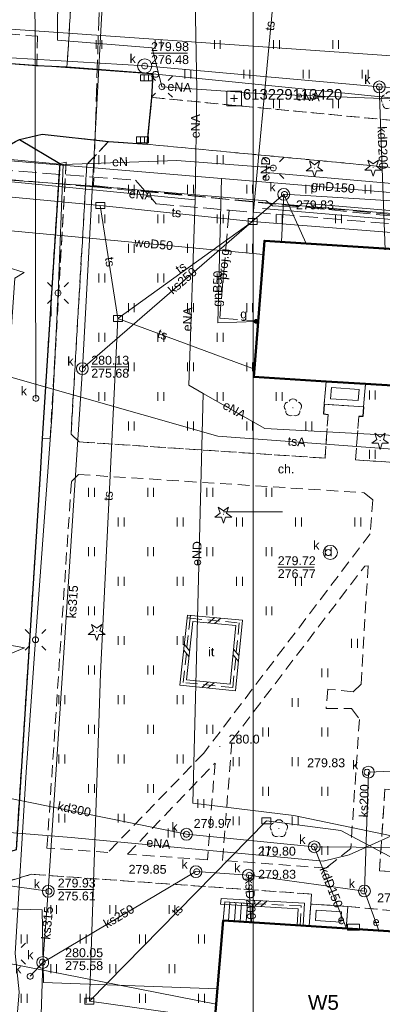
# Model space of a CAD drawing. Extents: x 0 to 6568752, y 0 to 5584302.
# Tile 19 of 74: x 6568380 to 6568411, y 5584008 to 5584092. Entities that reach past the tile are written whole.
import ezdxf
from ezdxf.enums import TextEntityAlignment as Align

# ---------------------------------------------------------------- set-up
doc = ezdxf.new("R2010")
doc.units = 0
doc.header["$PDSIZE"] = 0.75
doc.linetypes.add('PRZER2-1', pattern=[1.5, 1, -0.5])
doc.linetypes.add('PRZER3-1', pattern=[2, 1.5, -0.5])
doc.layers.get('0').update_dxf_attribs({"linetype": 'CONTINUOUS'})
doc.layers.get('Defpoints').update_dxf_attribs({"linetype": 'CONTINUOUS'})
for name, color, linetype, lineweight in [('alarm', 51, 'CONTINUOUS', 50), ('EGBS', 7, 'CONTINUOUS', 18), ('EGBT', 7, 'CONTINUOUS', 18), ('EGBU', 7, 'CONTINUOUS', 50), ('EGDE', 7, 'CONTINUOUS', 18), ('EGPG', 7, 'CONTINUOUS', 18), ('GUPPRZ_O', 7, 'CONTINUOUS', 18), ('OSSP', 7, 'CONTINUOUS', 18), ('OSSP_O', 7, 'CONTINUOUS', 18), ('OTDN', 7, 'CONTINUOUS', 18), ('OTKC', 7, 'CONTINUOUS', 18), ('OTKC_O', 7, 'CONTINUOUS', 18), ('OTKJ', 7, 'CONTINUOUS', 18), ('OTKK', 7, 'CONTINUOUS', 25), ('OTRN', 7, 'CONTINUOUS', 13), ('OTRN_O', 7, 'CONTINUOUS', 13), ('OTWM', 7, 'CONTINUOUS', 18), ('OTZI', 7, 'CONTINUOUS', 18), ('OTZI_O', 7, 'CONTINUOUS', 18), ('OTZT', 7, 'CONTINUOUS', 18), ('ramka sekcji', 7, 'CONTINUOUS', 18), ('SUEO', 7, 'CONTINUOUS', 18), ('SUPK', 7, 'CONTINUOUS', 18), ('SUPW', 7, 'CONTINUOUS', 18), ('SUPW_O', 7, 'CONTINUOUS', 18)]:
    doc.layers.add(name, color=color, linetype=linetype, lineweight=lineweight)
for name, color, linetype, lineweight, true_color in [('OTZG', 7, 'CONTINUOUS', 18, 0x008000), ('OTZL', 7, 'CONTINUOUS', 18, 0x008000), ('SUCP', 7, 'CONTINUOUS', 18, 0xd200d2), ('SUEP', 1, 'CONTINUOUS', 18, 0xff0000), ('SUEP_O', 1, 'CONTINUOUS', 18, 0xff0000), ('SUES', 1, 'CONTINUOUS', 18, 0xff0000), ('SUES_O', 1, 'CONTINUOUS', 18, 0xff0000), ('SUGP', 7, 'CONTINUOUS', 18, 0xbfbf00), ('SUGP_O', 7, 'CONTINUOUS', 18, 0xbfbf00), ('SUGW', 7, 'CONTINUOUS', 18, 0xbfbf00), ('SUGW_O', 7, 'CONTINUOUS', 18, 0xbfbf00), ('SUKK', 7, 'CONTINUOUS', 18, 0x803300), ('SUKP', 7, 'CONTINUOUS', 18, 0x803300), ('SUKP_O', 7, 'CONTINUOUS', 18, 0x803300), ('SUKS', 7, 'CONTINUOUS', 18, 0x803300), ('SUKS_O', 7, 'CONTINUOUS', 18, 0x803300), ('SUTP', 7, 'CONTINUOUS', 18, 0xff9100), ('SUTP_O', 7, 'CONTINUOUS', 18, 0xff9100), ('SUWP', 5, 'CONTINUOUS', 18, 0x0000ff), ('SUWP_O', 5, 'CONTINUOUS', 18, 0x0000ff)]:
    doc.layers.add(name, color=color, linetype=linetype, lineweight=lineweight, true_color=true_color)
doc.styles.add('Arial', font='arial.ttf')
doc.styles.add('GEO-INFO', font='arial.ttf')
doc.dimstyles.get("Standard").update_dxf_attribs({"dimtxt": 0.18, "dimasz": 0.18, "dimexe": 0.18, "dimexo": 0.0625, "dimgap": 0.09, "dimtad": 0, "dimtih": 1, "dimtoh": 1, "dimdec": 4, "dimzin": 0, "dimdsep": 46, "dimtxsty": 'Standard', "dimcen": 0.09, "dimadec": 0, "dimazin": 0, "dimtfac": 1, "dimtdec": 4, "dimtofl": 0, "dimtmove": 0, "dimatfit": 3, "dimfxl": 0, "dimtolj": 1, "dimtzin": 0, "dimarcsym": 0})

# ---------------------------------------------------------------- blocks, each defined once
blk = doc.blocks.new('D_GSPRDL1')
blk.add_hatch(color=0).paths.add_polyline_path([(0, -0.045), (0.013906, -0.042798), (0.02645, -0.036406), (0.036406, -0.02645), (0.042798, -0.013906), (0.045, 0), (0.042798, 0.013906), (0.036406, 0.02645), (0.02645, 0.036406), (0.013906, 0.042798), (0, 0.045), (-0.013906, 0.042798), (-0.02645, 0.036406), (-0.036406, 0.02645), (-0.042798, 0.013906), (-0.045, 0), (-0.042798, -0.013906), (-0.036406, -0.02645), (-0.02645, -0.036406), (-0.013906, -0.042798)])
at = {"color": 0}
for points in [[(-0.635969, -0.134326), (-0.70458, -0.024001), (-0.731429, 0.103115), (-0.713292, 0.231763), (-0.652348, 0.346501), (-0.55591, 0.433559), (-0.435555, 0.482485)], [(-0.324277, 0.563333), (-0.240553, 0.662679), (-0.127956, 0.727494), (0, 0.75), (0.127956, 0.727494), (0.240553, 0.662679), (0.324277, 0.563333)], [(0.435555, 0.482485), (0.55591, 0.433559), (0.652348, 0.346501), (0.713292, 0.231763), (0.731429, 0.103115), (0.70458, -0.024001), (0.635969, -0.134326)], [(-0.068773, -0.646351), (-0.194901, -0.677512), (-0.324092, -0.663766), (-0.440839, -0.606763), (-0.531129, -0.513345), (-0.584125, -0.394725), (-0.593465, -0.265141)], [(0.593465, -0.265141), (0.584125, -0.394725), (0.531129, -0.513345), (0.440839, -0.606763), (0.324092, -0.663766), (0.194901, -0.677512), (0.068773, -0.646351)]]:
    blk.add_lwpolyline(points, dxfattribs=at)
blk = doc.blocks.new('D_GSPRDI1')
blk.add_hatch(color=0).paths.add_polyline_path([(0, -0.045), (0.013906, -0.042798), (0.02645, -0.036406), (0.036406, -0.02645), (0.042798, -0.013906), (0.045, 0), (0.042798, 0.013906), (0.036406, 0.02645), (0.02645, 0.036406), (0.013906, 0.042798), (0, 0.045), (-0.013906, 0.042798), (-0.02645, 0.036406), (-0.036406, 0.02645), (-0.042798, 0.013906), (-0.045, 0), (-0.042798, -0.013906), (-0.036406, -0.02645), (-0.02645, -0.036406), (-0.013906, -0.042798)])
at = {"color": 0}
blk.add_lwpolyline([(0.272471, 0.088531), (0.713338, -0.231778), (0.168396, -0.231778), (0, -0.750048), (-0.168396, -0.231778), (-0.713338, -0.231778), (-0.272471, 0.088531), (-0.440867, 0.606801), (0, 0.286493), (0.440867, 0.606801)], close=True, dxfattribs=at)
blk = doc.blocks.new('D_GSPWPN1')
blk.add_hatch(color=0).paths.add_polyline_path([(-0.045, 0), (-0.043467, -0.011647), (-0.038971, -0.0225), (-0.03182, -0.03182), (-0.0225, -0.038971), (-0.011647, -0.043467), (0, -0.045), (0.011647, -0.043467), (0.0225, -0.038971), (0.03182, -0.03182), (0.038971, -0.0225), (0.043467, -0.011647), (0.045, 0), (0.043467, 0.011647), (0.038971, 0.0225), (0.03182, 0.03182), (0.0225, 0.038971), (0.011647, 0.043467), (0, 0.045), (-0.011647, 0.043467), (-0.0225, 0.038971), (-0.03182, 0.03182), (-0.038971, 0.0225), (-0.043467, 0.011647)])
blk = doc.blocks.new('D_GUPIKP1_3')
at = {"color": 0}
blk.add_lwpolyline([(0.375, -0.25), (-0.375, -0.25), (-0.375, 0.25), (0.375, 0.25)], close=True, dxfattribs=at)
blk = doc.blocks.new('D_GUPESE1')
at = {"color": 0}
blk.add_lwpolyline([(-0.5, -0.25), (-0.5, 0.25), (0.5, 0.25), (0.5, -0.25)], close=True, dxfattribs=at)
blk = doc.blocks.new('D_GUPIWZ1_1')
at = {"color": 0}
blk.add_lwpolyline([(0, 0.25), (0.064705, 0.241481), (0.125, 0.216506), (0.176777, 0.176777), (0.216506, 0.125), (0.241481, 0.064705), (0.25, 0), (0.241481, -0.064705), (0.216506, -0.125), (0.176777, -0.176777), (0.125, -0.216506), (0.064705, -0.241481), (0, -0.25), (-0.064705, -0.241481), (-0.125, -0.216506), (-0.176777, -0.176777), (-0.216506, -0.125), (-0.241481, -0.064705), (-0.25, 0), (-0.241481, 0.064705), (-0.216506, 0.125), (-0.176777, 0.176777), (-0.125, 0.216506), (-0.064705, 0.241481)], close=True, dxfattribs=at)
blk = doc.blocks.new('D_GUPKKS1')
at = {"color": 0}
blk.add_lwpolyline([(0.5, -0.25), (-0.5, -0.25), (-0.5, 0.25), (0.5, 0.25)], close=True, dxfattribs=at)
for points in [[(-0.175, -0.25), (-0.175, 0.25)], [(0.175, -0.25), (0.175, 0.25)]]:
    blk.add_lwpolyline(points, dxfattribs=at)
blk = doc.blocks.new('D_GUPKSD1_1')
at = {"color": 0}
blk.add_lwpolyline([(0, 0.25), (0.064705, 0.241481), (0.125, 0.216506), (0.176777, 0.176777), (0.216506, 0.125), (0.241481, 0.064705), (0.25, 0), (0.241481, -0.064705), (0.216506, -0.125), (0.176777, -0.176777), (0.125, -0.216506), (0.064705, -0.241481), (0, -0.25), (-0.064705, -0.241481), (-0.125, -0.216506), (-0.176777, -0.176777), (-0.216506, -0.125), (-0.241481, -0.064705), (-0.25, 0), (-0.241481, 0.064705), (-0.216506, 0.125), (-0.176777, 0.176777), (-0.125, 0.216506), (-0.064705, 0.241481)], close=True, dxfattribs=at)
blk = doc.blocks.new('D_GUPGZA1')
blk.add_hatch(color=0).paths.add_polyline_path([(-0.2, 0), (-0.193185, -0.051764), (-0.173205, -0.1), (-0.141421, -0.141421), (-0.1, -0.173205), (-0.051764, -0.193185), (0, -0.2), (0.051764, -0.193185), (0.1, -0.173205), (0.141421, -0.141421), (0.173205, -0.1), (0.193185, -0.051764), (0.2, 0), (0.193185, 0.051764), (0.173205, 0.1), (0.141421, 0.141421), (0.1, 0.173205), (0.051764, 0.193185), (0, 0.2), (-0.051764, 0.193185), (-0.1, 0.173205), (-0.141421, 0.141421), (-0.173205, 0.1), (-0.193185, 0.051764)])
blk = doc.blocks.new('D_GSPSSP1')
at = {"color": 0}
blk.add_lwpolyline([(0.625, 0.625), (0.625, -0.625), (-0.625, -0.625), (-0.625, 0.625)], close=True, dxfattribs=at)
for points in [[(0.3, 0), (-0.3, 0)], [(0, 0.3), (0, -0.3)]]:
    blk.add_lwpolyline(points, dxfattribs=at)
blk = doc.blocks.new('D_GEPPGD1_1')
at = {"color": 0}
blk.add_lwpolyline([(0, 0.25), (0.077254, 0.237764), (0.146946, 0.202254), (0.202254, 0.146946), (0.237764, 0.077254), (0.25, 0), (0.237764, -0.077254), (0.202254, -0.146946), (0.146946, -0.202254), (0.077254, -0.237764), (0, -0.25), (-0.077254, -0.237764), (-0.146946, -0.202254), (-0.202254, -0.146946), (-0.237764, -0.077254), (-0.25, 0), (-0.237764, 0.077254), (-0.202254, 0.146946), (-0.146946, 0.202254), (-0.077254, 0.237764)], close=True, dxfattribs=at)
blk = doc.blocks.new('D_ODTN_1')
at = {"color": 0}
for points in [[(-0.5, -0.25), (0, 0.25)], [(0, -0.25), (0.5, 0.25)]]:
    blk.add_lwpolyline(points, dxfattribs=at)
blk = doc.blocks.new('D_GSLDSO2')
at = {"color": 0}
blk.add_lwpolyline([(0, 0.25), (0, -0.25)], dxfattribs=at)
blk = doc.blocks.new('D_GUPELA2')
blk.add_hatch(color=0).paths.add_polyline_path([(-0.001087, 0.044987), (0.011881, 0.043403), (0.021281, 0.03965), (0.030065, 0.033482), (0.038133, 0.023893), (0.043117, 0.012881), (0.044986, 0.001113), (0.044323, -0.007777), (0.040557, -0.019497), (0.033417, -0.030138), (0.024849, -0.037517), (0.013788, -0.042836), (0.002013, -0.044955), (-0.00982, -0.043916), (-0.020466, -0.040077), (-0.029541, -0.033946), (-0.036867, -0.025804), (-0.04187, -0.01649), (-0.04461, -0.005909), (-0.044532, 0.006476), (-0.041285, 0.017903), (-0.034764, 0.028574), (-0.024479, 0.03776), (-0.013449, 0.042943)])
at = {"color": 0}
for points in [[(-0.883883, 0.883883), (-0.53033, 0.53033)], [(0.883883, 0.883883), (0.53033, 0.53033)], [(-0.883883, -0.883883), (-0.53033, -0.53033)], [(0.883883, -0.883883), (0.53033, -0.53033)]]:
    blk.add_lwpolyline(points, dxfattribs=at)
blk = doc.blocks.new('D_GUPELA1')
at = {"color": 0}
blk.add_lwpolyline([(0, 0.25), (0.064705, 0.241481), (0.125, 0.216506), (0.176777, 0.176777), (0.216506, 0.125), (0.241481, 0.064705), (0.25, 0), (0.241481, -0.064705), (0.216506, -0.125), (0.176777, -0.176777), (0.125, -0.216506), (0.064705, -0.241481), (0, -0.25), (-0.064705, -0.241481), (-0.125, -0.216506), (-0.176777, -0.176777), (-0.216506, -0.125), (-0.241481, -0.064705), (-0.25, 0), (-0.241481, 0.064705), (-0.216506, 0.125), (-0.176777, 0.176777), (-0.125, 0.216506), (-0.064705, 0.241481)], close=True, dxfattribs=at)
blk = doc.blocks.new('D_GSSUTR1')
at = {"color": 0}
for points in [[(-0.25666, 0.36165), (-0.25666, -0.38835)], [(0.24334, -0.38835), (0.24334, 0.36165)]]:
    blk.add_lwpolyline(points, dxfattribs=at)
blk = doc.blocks.new('*D45')
at = {"layer": 'Defpoints', "color": 0}
for p in [(6568647.5, 5584150), (6568650, 5584150), (0, 0)]:
    blk.add_point(p, dxfattribs=at)
at = {"layer": 'ramka sekcji', "color": 0, "lineweight": -2}
blk.add_line((6568649.938, 5584150), (6568647.5, 5584150), dxfattribs=at)
at = {"layer": 'ramka sekcji', "color": 0, "insert": (6568644.106, 5584150), "char_height": 0.75, "attachment_point": 5, "style": 'GEO-INFO'}
blk.add_mtext('\\A1;5584150.0000', dxfattribs=at)
blk = doc.blocks.new('*D46')
at = {"layer": 'Defpoints', "color": 0}
for p in [(6568650, 5584152.5), (6568650, 5584150), (0, 0)]:
    blk.add_point(p, dxfattribs=at)
at = {"layer": 'ramka sekcji', "color": 0, "lineweight": -2}
blk.add_line((6568650, 5584150.062), (6568650, 5584152.5), dxfattribs=at)
at = {"layer": 'ramka sekcji', "color": 0, "insert": (6568650, 5584155.896), "char_height": 0.75, "attachment_point": 5, "rotation": 90, "style": 'GEO-INFO'}
blk.add_mtext('\\A1;6568650.0000', dxfattribs=at)

msp = doc.modelspace()

# ---------------------------------------------------------------- linework, layer by layer
at = {"layer": 'EGBS', "linetype": 'Continuous', "lineweight": 18, "elevation": 10.18}
msp.add_lwpolyline([(6568399.86, 5584015.38), (6568399.95, 5584016.92), (6568397.62, 5584017.08), (6568397.48, 5584015.51)], close=True, dxfattribs=at)
for points in [[(6568398.03676, 5584017.05138), (6568397.92923, 5584015.48546)], [(6568398.53559, 5584017.01713), (6568398.42854, 5584015.45819)], [(6568399.03441, 5584016.98287), (6568398.92784, 5584015.43092)], [(6568399.53324, 5584016.94862), (6568399.42715, 5584015.40364)]]:
    msp.add_lwpolyline(points, dxfattribs=at)
at = {"layer": 'EGBT', "linetype": 'Continuous', "lineweight": 18, "elevation": 10.18}
for points in [[(6568406.17, 5584061.02), (6568406.02, 5584059.09), (6568409.35, 5584058.87), (6568409.5, 5584060.81)], [(6568406.63031, 5584060.48998), (6568406.55769, 5584059.55557), (6568408.8896, 5584059.40151), (6568408.96239, 5584060.34291)], [(6568404.74, 5584015.03978), (6568404.89, 5584016.89), (6568408.02, 5584016.69), (6568407.86981, 5584014.83707)], [(6568405.27943, 5584015.50589), (6568405.34864, 5584016.35967), (6568407.48054, 5584016.22345), (6568407.41119, 5584015.36782)]]:
    msp.add_lwpolyline(points, close=True, dxfattribs=at)
at = {"layer": 'EGBU', "linetype": 'Continuous', "lineweight": 50, "elevation": 10.18}
for points in [[(6568426.37, 5584069.51), (6568441.95, 5584068.5), (6568441.31, 5584057.09), (6568435.23, 5584057.49), (6568431.9, 5584057.7), (6568425.82, 5584058.1), (6568425.92, 5584059.77), (6568416.34, 5584060.38), (6568409.5, 5584060.81), (6568406.17, 5584061.02), (6568400.06, 5584061.41), (6568400.97, 5584072.89), (6568426.44, 5584071.26)], [(6568396.53, 5584004.09), (6568397.48, 5584015.51), (6568415.39, 5584014.35), (6568416.69, 5584035.57), (6568428.33, 5584034.73), (6568426.72, 5584011.65), (6568415.15381, 5584012.25266), (6568414.4, 5584002.86)]]:
    msp.add_lwpolyline(points, close=True, dxfattribs=at)
at = {"layer": 'EGDE', "linetype": 'Continuous', "elevation": 10.22}
for points in [[(6568648.59375, 5584104.42383), (6568646.521, 5584059.38927), (6568644.22449, 5584009.45582), (6568609.00522, 5584036.3441), (6568583.6998, 5584038.16817), (6568558.47556, 5584075.58605), (6568538.06756, 5584076.86319), (6568491.15577, 5584079.0589), (6568441.65482, 5584081.9513), (6568391.77674, 5584086.94902), (6568374.92948, 5584088.19204), (6568375.19, 5584092.43), (6568377.65, 5584132.3), (6568371.2, 5584132.71), (6568369.87809, 5584134.81056), (6568369.45834, 5584137.11533), (6568375.25714, 5584238.8479), (6568377.54509, 5584242.89769), (6568381.25599, 5584245.17568), (6568384.82038, 5584245.63164)], [(6568594.31055, 5583939.47691), (6568591.06023, 5583939.65534), (6568585.12694, 5583937.54872), (6568482.90911, 5583944.55214), (6568370.44353, 5583952.88368), (6568294.32233, 5583957.98331), (6568295.92847, 5583986.21622), (6568307.93382, 5584034.73468), (6568319.9193, 5584083.24287), (6568320.72616, 5584086.59352), (6568329.45932, 5584084.84591), (6568374.48985, 5584081.95589), (6568374.92948, 5584088.19204), (6568391.77674, 5584086.94902), (6568441.65482, 5584081.9513), (6568491.15577, 5584079.0589), (6568538.06756, 5584076.86319), (6568558.47556, 5584075.58605), (6568583.6998, 5584038.16817), (6568609.00522, 5584036.3441), (6568644.22449, 5584009.45582)]]:
    msp.add_lwpolyline(points, dxfattribs=at)
at = {"layer": 'GUPPRZ_O', "linetype": 'Continuous', "lineweight": 13, "elevation": 10.8, "flags": 128}
for points in [[(6568391.38588, 5584088.73603), (6568394.46588, 5584088.73603)], [(6568386.33, 5584062.25554), (6568389.41, 5584062.25554)], [(6568402.09319, 5584045.33018), (6568405.17319, 5584045.33018)], [(6568383.5, 5584018.11554), (6568386.58, 5584018.11554)], [(6568384.12834, 5584012.23247), (6568387.20834, 5584012.23247)]]:
    msp.add_lwpolyline(points, dxfattribs=at)
at = {"layer": 'OTDN', "linetype": 'Continuous', "lineweight": 18, "elevation": 10.18}
for points in [[(6568394.45763, 5584041.292), (6568399.10351, 5584040.8554), (6568398.51415, 5584034.89628), (6568393.82469, 5584035.36634)], [(6568394.90237, 5584040.748), (6568398.55649, 5584040.4046), (6568398.06585, 5584035.44372), (6568394.37531, 5584035.81366)]]:
    msp.add_lwpolyline(points, close=True, dxfattribs=at)
for points in [[(6568397.26569, 5584016.87041), (6568403.81519, 5584016.49478), (6568403.73039, 5584015.10423)], [(6568397.29431, 5584017.36959), (6568404.34481, 5584016.96522), (6568404.22947, 5584015.07379)]]:
    msp.add_lwpolyline(points, dxfattribs=at)
at = {"layer": 'OTKC', "linetype": 'PRZER2-1', "lineweight": 18, "elevation": 10.18}
for points in [[(6568412.83, 5584125.08), (6568406.96, 5584119.93), (6568385.14, 5584101.36), (6568384.28, 5584087.56), (6568381.72, 5584087.67), (6568381.79, 5584090.16), (6568377.8, 5584090.47), (6568377.91, 5584092.62), (6568381.93, 5584092.24), (6568384.29, 5584126.93), (6568369.6, 5584141.29), (6568369.74, 5584143.83), (6568386.41, 5584127.46), (6568392.32, 5584126.6), (6568393.35, 5584126.66), (6568412.9, 5584130.6)], [(6568416.67, 5584078.61), (6568391.05, 5584081.04), (6568391.46, 5584084.99), (6568455.29, 5584078.92)], [(6568379.98, 5584021.47), (6568382.02, 5584053.21), (6568382.19, 5584056.2), (6568382.87, 5584056.18), (6568384.2, 5584079.52), (6568383.67, 5584079.42), (6568380.27, 5584081.43), (6568382.18, 5584081.89), (6568387.8, 5584081.27), (6568385.96, 5584079.34), (6568384.62, 5584056.55), (6568385.32, 5584055.91), (6568406.09, 5584054.54), (6568406.34, 5584058.23), (6568405.95, 5584058.27), (6568406.02, 5584059.09), (6568409.35, 5584058.87), (6568409.28, 5584058.05), (6568408.95, 5584058.05), (6568408.65, 5584054.39), (6568416.36, 5584053.89)], [(6568411.15, 5584026.59), (6568410.69, 5584019.7), (6568412.12, 5584019.61)], [(6568411.93, 5584016.31), (6568408.02, 5584016.69), (6568404.89, 5584016.89), (6568404.95, 5584017.73), (6568381.28, 5584019.4), (6568375.12, 5584017.59)]]:
    msp.add_lwpolyline(points, dxfattribs=at)
for points in [[(6568387.73, 5584021.25), (6568382.59, 5584021.62), (6568384.65, 5584052.57), (6568385.24, 5584053.16), (6568409.4, 5584051.62), (6568410.12, 5584051.01), (6568409.91, 5584048.16), (6568395.84, 5584029.63)], [(6568409.45, 5584045.43), (6568409.72, 5584045.44), (6568409.14, 5584035.45), (6568408.45, 5584034.8), (6568406.31, 5584035.04), (6568406.18, 5584033.41), (6568408.31, 5584033.41), (6568408.99, 5584032.48), (6568408.26, 5584021.58), (6568406.17, 5584019.92), (6568397.43, 5584020.57), (6568398.22, 5584030.72)], [(6568396.79, 5584028.79), (6568396.15, 5584020.63), (6568389.39, 5584021.1)]]:
    msp.add_lwpolyline(points, close=True, dxfattribs=at)
at = {"layer": 'OTKJ', "linetype": 'PRZER3-1', "lineweight": 18, "elevation": 10.18}
msp.add_lwpolyline([(6568324.46, 5584099.15, 0.45490263), (6568332.44, 5584090.8), (6568371.71, 5584088.44), (6568377.68, 5584087.98), (6568381.72, 5584087.67), (6568384.28, 5584087.56), (6568391.55, 5584086.98), (6568391.46, 5584084.99), (6568391.05, 5584081.04), (6568387.8, 5584081.27), (6568382.18, 5584081.89), (6568380.27, 5584081.43), (6568383.67, 5584079.42), (6568382.19, 5584056.2), (6568382.02, 5584053.21), (6568379.98, 5584021.47), (6568374.47, 5584019.74), (6568374.23, 5584017), (6568373.62, 5584007.68)], format="xyb", dxfattribs=at)
at = {"layer": 'OTKK', "linetype": 'Continuous', "lineweight": 25, "elevation": 10.18}
for points in [[(6568391.55, 5584086.98), (6568384.28, 5584087.56), (6568381.72, 5584087.67), (6568377.68, 5584087.98)], [(6568406.02, 5584059.09), (6568405.95, 5584058.27), (6568406.34, 5584058.23)], [(6568409.35, 5584058.87), (6568409.28, 5584058.05), (6568408.95, 5584058.05)]]:
    msp.add_lwpolyline(points, dxfattribs=at)
for points in [[(6568374.47, 5584019.74), (6568378.42, 5584079.19, -0.26225223), (6568380.27, 5584081.43), (6568382.18, 5584081.89), (6568387.8, 5584081.27), (6568391.05, 5584081.04), (6568391.46, 5584084.99), (6568391.55, 5584086.98)], [(6568380.27, 5584081.43), (6568383.67, 5584079.42), (6568382.19, 5584056.2), (6568382.02, 5584053.21), (6568379.98, 5584021.47), (6568374.47, 5584019.74), (6568374.23, 5584017), (6568373.62, 5584007.68), (6568379.01, 5584005.59), (6568376.11, 5583963.78), (6568370.56, 5583962.41), (6568370.11, 5583954.51, 0.07599896), (6568370.32, 5583953, 0.2946697), (6568374.84, 5583949.22), (6568411.69, 5583946.74, 0.39350109)]]:
    msp.add_lwpolyline(points, format="xyb", dxfattribs=at)
at = {"layer": 'OTWM', "linetype": 'Continuous', "lineweight": 18, "elevation": 10.06}
for points in [[(6568442.49117, 5584072.5791), (6568400.83117, 5584076.1191)], [(6568442.44883, 5584072.0809), (6568400.78883, 5584075.6209)]]:
    msp.add_lwpolyline(points, dxfattribs=at)
at = {"layer": 'OTZI', "linetype": 'PRZER2-1', "lineweight": 18, "elevation": 10.1}
msp.add_lwpolyline([(6568394.68, 5584041.02), (6568398.83, 5584040.63), (6568398.29, 5584035.17), (6568394.1, 5584035.59)], close=True, dxfattribs=at)
at = {"layer": 'OTZT', "color": 7, "linetype": 'PRZER2-1', "lineweight": 18, "elevation": 10.1}
for points in [[(6568455.29, 5584078.92), (6568391.46, 5584084.99), (6568391.55, 5584086.98), (6568384.28, 5584087.56), (6568385.14, 5584101.36), (6568406.96, 5584119.93), (6568412.83, 5584125.08)], [(6568426.44, 5584071.26), (6568400.97, 5584072.89), (6568400.06, 5584061.41), (6568406.17, 5584061.02), (6568406.02, 5584059.09), (6568405.95, 5584058.27), (6568406.34, 5584058.23), (6568406.09, 5584054.54), (6568385.32, 5584055.91), (6568384.62, 5584056.55), (6568385.96, 5584079.34), (6568387.8, 5584081.27), (6568391.05, 5584081.04), (6568416.67, 5584078.61)], [(6568416.12, 5583949.21), (6568370.32, 5583953), (6568370.11, 5583954.51), (6568370.56, 5583962.41), (6568376.11, 5583963.78), (6568379.01, 5584005.59), (6568373.62, 5584007.68), (6568374.23, 5584017), (6568375.12, 5584017.59), (6568381.28, 5584019.4), (6568404.95, 5584017.73), (6568404.89, 5584016.89), (6568404.74, 5584015.03978), (6568403.97993, 5584015.08901), (6568404.08, 5584016.73), (6568399.95, 5584016.92), (6568397.62, 5584017.08), (6568397.48, 5584015.51), (6568396.53, 5584004.09), (6568414.4, 5584002.86)]]:
    msp.add_lwpolyline(points, dxfattribs=at)
for points in [[(6568381.79, 5584090.16), (6568381.72, 5584087.67), (6568377.68, 5584087.98), (6568377.8, 5584090.47)], [(6568383.67, 5584079.42), (6568384.2, 5584079.52), (6568382.87, 5584056.18), (6568382.19, 5584056.2)], [(6568408.65, 5584054.39), (6568408.95, 5584058.05), (6568409.28, 5584058.05), (6568409.35, 5584058.87), (6568409.5, 5584060.81), (6568416.34, 5584060.38), (6568416.19, 5584058.47), (6568416.12, 5584057.54), (6568416.53, 5584057.49), (6568416.36, 5584053.89)], [(6568387.73, 5584021.25), (6568382.59, 5584021.62), (6568384.65, 5584052.57), (6568385.24, 5584053.16), (6568409.4, 5584051.62), (6568410.12, 5584051.01), (6568409.91, 5584048.16), (6568395.84, 5584029.63)], [(6568409.45, 5584045.43), (6568409.72, 5584045.44), (6568409.14, 5584035.45), (6568408.45, 5584034.8), (6568406.31, 5584035.04), (6568406.18, 5584033.41), (6568408.31, 5584033.41), (6568408.99, 5584032.48), (6568408.26, 5584021.58), (6568406.17, 5584019.92), (6568397.43, 5584020.57), (6568398.22, 5584030.72)], [(6568394.68, 5584041.02), (6568398.83, 5584040.63), (6568398.29, 5584035.17), (6568394.1, 5584035.59)], [(6568396.79, 5584028.79), (6568396.15, 5584020.63), (6568389.39, 5584021.1)], [(6568415.69511, 5584019.33038), (6568414.41, 5584019.43), (6568412.12, 5584019.61), (6568410.69, 5584019.7), (6568411.15, 5584026.59), (6568412.44, 5584026.48), (6568414.79, 5584026.33), (6568416.11964, 5584026.26002)], [(6568407.86981, 5584014.83707), (6568408.02, 5584016.69), (6568411.93, 5584016.31), (6568414.24, 5584016.17), (6568415.49722, 5584016.10015), (6568415.39, 5584014.35)]]:
    msp.add_lwpolyline(points, close=True, dxfattribs=at)
at = {"layer": 'ramka sekcji'}
for p, q in [((6568400, 5584250), (6568400, 5584000)), ((6568400, 5584000), (6568400, 5584250)), ((6568400, 5584050), (6568400, 5584052.5)), ((6568400, 5584050), (6568397.5, 5584050)), ((6568400, 5584050), (6568400, 5584047.5)), ((6568400, 5584050), (6568402.5, 5584050))]:
    msp.add_line(p, q, dxfattribs=at)
at = {"layer": 'SUCP', "linetype": 'Continuous', "lineweight": 18, "elevation": 10.14}
msp.add_lwpolyline([(6568365.34466, 5584016.87647), (6568382.19245, 5584016.39894), (6568382.29142, 5584010.25538), (6568396.99977, 5584009.73709)], dxfattribs=at)
at = {"layer": 'SUEP', "linetype": 'PRZER3-1', "lineweight": 18, "elevation": 10.14}
for points in [[(6568412.04865, 5584222.77544), (6568410.68147, 5584195.95969), (6568396.48012, 5584196.06005), (6568395.09975, 5584194.7798), (6568393.23664, 5584142.88399), (6568393.16457, 5584107.22146), (6568387.31217, 5584102.15403), (6568386.51919, 5584077.55569), (6568412.12821, 5584074.93652)], [(6568459.83529, 5584050.67966), (6568460.62843, 5584071.35681), (6568421.89546, 5584074.17693), (6568386.52744, 5584077.44073), (6568366.48235, 5584079.2058), (6568353.75069, 5584080.06318), (6568328.39369, 5584082.01967), (6568323.01448, 5584083.12127), (6568308.48195, 5584085.80969), (6568300.43483, 5584088.01289), (6568293.21194, 5584089.56037), (6568275.36079, 5584093.02254), (6568265.88044, 5584095.88281)]]:
    msp.add_lwpolyline(points, dxfattribs=at)
at = {"layer": 'SUEP', "linetype": 'Continuous', "lineweight": 18, "elevation": 10.14}
for points in [[(6568360.74305, 5584137.31793), (6568384.68684, 5584134.99138), (6568383.61336, 5584111.98577), (6568383.47909, 5584089.82233), (6568391.46775, 5584089.19521), (6568392.30005, 5584085.89868)], [(6568395.2615, 5584085.6964), (6568394.88921, 5584105.39055)], [(6568458.09827, 5584047.11792), (6568457.35, 5584047.26), (6568459.16, 5584071.55), (6568438.5, 5584072.96), (6568419.47, 5584074.77), (6568404.28, 5584076.08), (6568403.66, 5584075.72), (6568401.66, 5584075.85), (6568401.11, 5584076.26), (6568386.25, 5584077.53), (6568371.06, 5584078.6), (6568349.99, 5584080.04), (6568345.21, 5584081.39), (6568343.58, 5584081.04), (6568324.49, 5584082.63), (6568306.2, 5584086.38), (6568288.07, 5584090.39), (6568280.16, 5584092.07), (6568278.51, 5584092.88), (6568265.72845, 5584094.84031)], [(6568289.11, 5584091.53), (6568305.94, 5584088.05), (6568321.82, 5584084.8), (6568325.36, 5584083.57), (6568338.95, 5584081.37), (6568352.38, 5584082.08), (6568368.21, 5584080.83), (6568373.59, 5584080.31), (6568383.96, 5584079.32)], [(6568392.30005, 5584085.89868), (6568395.2615, 5584085.6964)], [(6568395.11361, 5584076.35119), (6568395.2615, 5584085.6964)], [(6568395.2615, 5584085.6964), (6568401.32893, 5584085.28197), (6568418.26638, 5584084.63416), (6568428.15815, 5584083.16749), (6568429.96387, 5584085.06091), (6568434.18476, 5584083.46517)], [(6568345.66268, 5584083.12455), (6568369.09962, 5584082.92015), (6568370.24718, 5584080.97515), (6568379.22168, 5584070.67099), (6568380.64733, 5584070.22085), (6568379.86483, 5584069.7322), (6568377.73429, 5584039.04536), (6568380.6984, 5584038.51051), (6568377.86199, 5584037.36288), (6568376.96805, 5584014.11185), (6568376.28412, 5584004.60999), (6568375.6552, 5583988.07759), (6568373.54092, 5583983.35598)], [(6568373.5, 5583954.14), (6568377.24, 5583963.51), (6568377.84, 5583983.21), (6568378.63, 5583990.16), (6568380.23, 5584009.47), (6568379.89, 5584012.7), (6568380.83, 5584028.01), (6568381.62, 5584039.2), (6568383.04, 5584058.39), (6568383.52, 5584068.48), (6568383.96, 5584079.32)], [(6568383.96, 5584079.32), (6568393.56, 5584079.66), (6568401.72, 5584079.04)], [(6568401.1143, 5584078.65869), (6568401.13874, 5584079.25819)], [(6568371.39475, 5584078.45574), (6568378.42131, 5584077.98624), (6568395.11361, 5584076.35119)], [(6568401.1143, 5584078.65869), (6568429.47853, 5584076.18538)], [(6568395.11361, 5584076.35119), (6568394.5653, 5584060.70291), (6568395.78525, 5584060.01062)], [(6568395.78525, 5584060.01062), (6568394.9184, 5584025.40371), (6568403.43978, 5584024.36028), (6568411.69711, 5584022.65069)], [(6568395.78525, 5584060.01062), (6568400.9928, 5584057.05544), (6568422.4466, 5584055.87378), (6568422.63, 5584059.64)], [(6568353.39531, 5584024.78965), (6568367.92826, 5584023.86683), (6568384.63693, 5584022.51201), (6568405.92421, 5584020.51614), (6568408.12743, 5584021.05457), (6568411.69711, 5584022.65069)]]:
    msp.add_lwpolyline(points, dxfattribs=at)
at = {"layer": 'SUGP', "linetype": 'Continuous', "lineweight": 18, "elevation": 10.14}
for points in [[(6568337.40552, 5584083.1726), (6568397.33641, 5584078.16365), (6568428.23794, 5584075.58074), (6568444.40552, 5584074.23001)], [(6568397.33641, 5584078.16365), (6568397.03453, 5584065.97187), (6568400.25, 5584066.09)]]:
    msp.add_lwpolyline(points, dxfattribs=at)
at = {"layer": 'SUGP', "linetype": 'PRZER3-1', "lineweight": 18, "elevation": 10.14}
for points in [[(6568337.23585, 5584080.73312), (6568347.14641, 5584079.99837), (6568348.30447, 5584081.20102), (6568390.05811, 5584078.00777), (6568391.81373, 5584076.01664), (6568397.98961, 5584075.47113), (6568418.79953, 5584073.73177), (6568421.00686, 5584075.16705), (6568428.31453, 5584074.57612), (6568435.62221, 5584073.98518), (6568435.62221, 5584071.68618), (6568444.05693, 5584071.02425), (6568443.88641, 5584066.51975)], [(6568397.98961, 5584075.47113), (6568397.18366, 5584066.3635), (6568400.43224, 5584066.10599)]]:
    msp.add_lwpolyline(points, dxfattribs=at)
at = {"layer": 'SUKP', "linetype": 'Continuous', "lineweight": 18, "elevation": 10.14}
for points in [[(6568381.64886, 5584059.58804), (6568381.53565, 5584110.88115), (6568387.58811, 5584161.38428), (6568389.56914, 5584213.0754)], [(6568388.43, 5584114.48), (6568385.58, 5584062.1)], [(6568452.04752, 5584057.70715), (6568454.49146, 5584083.14819), (6568435.16598, 5584084.71577), (6568410.6729, 5584085.8863), (6568390.84873, 5584087.65093), (6568375.72584, 5584088.56609)], [(6568411.15788, 5584072.12973), (6568410.6729, 5584085.8863)], [(6568430.70547, 5584075.20071), (6568423.53537, 5584075.68134), (6568412.18741, 5584076.23512), (6568402.59935, 5584076.81524), (6568385.58, 5584062.1)], [(6568402.41664, 5584072.79742), (6568402.59935, 5584076.81524)], [(6568404.50093, 5584072.66403), (6568402.59935, 5584076.81524)], [(6568385.58, 5584062.1), (6568382.69715, 5584017.96737)], [(6568416.24523, 5584028.30998), (6568409.74863, 5584028.02273)], [(6568409.74863, 5584028.02273), (6568409.41724, 5584017.98555)], [(6568405.17956, 5584021.72082), (6568394.37511, 5584022.78165), (6568371.94482, 5584027.33289)], [(6568351.03388, 5584022.38399), (6568382.69715, 5584017.96737)], [(6568407.89209, 5584014.83563), (6568405.17956, 5584021.72082)], [(6568415.83579, 5584021.62668), (6568405.17956, 5584021.72082)], [(6568409.41724, 5584017.98555), (6568399.60863, 5584019.32464), (6568395.17594, 5584019.62492), (6568382.2321, 5584011.95303)], [(6568399.80388, 5584015.35949), (6568399.60863, 5584019.32464)], [(6568382.69715, 5584017.96737), (6568382.2321, 5584011.95303)], [(6568410.61935, 5584014.65899), (6568409.41724, 5584017.98555)], [(6568382.2321, 5584011.95303), (6568381.2973, 5583982.9702), (6568379.28, 5583956.41)], [(6568381.16871, 5584010.79057), (6568382.2321, 5584011.95303)]]:
    msp.add_lwpolyline(points, dxfattribs=at)
at = {"layer": 'SUPK', "linetype": 'Continuous', "lineweight": 18, "elevation": 10.14}
for points in [[(6568390.84873, 5584087.05093, -1), (6568390.84873, 5584088.25093, -1)], [(6568410.6729, 5584085.3863, -1), (6568410.6729, 5584086.3863, -1)], [(6568402.59935, 5584076.31524, -1), (6568402.59935, 5584077.31524, -1)], [(6568385.58, 5584061.6, -1), (6568385.58, 5584062.6, -1)], [(6568406.52925, 5584045.97619, -1), (6568406.52925, 5584047.17619, -1)], [(6568409.74863, 5584027.52273, -1), (6568409.74863, 5584028.52273, -1)], [(6568394.37511, 5584022.28165, -1), (6568394.37511, 5584023.28165, -1)], [(6568405.17956, 5584021.22082, -1), (6568405.17956, 5584022.22082, -1)], [(6568395.17594, 5584019.12492, -1), (6568395.17594, 5584020.12492, -1)], [(6568399.60863, 5584018.82464, -1), (6568399.60863, 5584019.82464, -1)], [(6568382.69715, 5584017.46737, -1), (6568382.69715, 5584018.46737, -1)], [(6568409.41724, 5584017.48555, -1), (6568409.41724, 5584018.48555, -1)], [(6568382.2321, 5584011.45463, -0.99999999), (6568382.2321, 5584012.45143, -1.00000001)]]:
    msp.add_lwpolyline(points, format="xyb", close=True, dxfattribs=at)
at = {"layer": 'SUTP', "linetype": 'Continuous', "lineweight": 18, "elevation": 10.14}
for points in [[(6568403.06601, 5584107.54707), (6568399.96163, 5584074.51551)], [(6568368.87664, 5584077.59623), (6568387.08925, 5584075.86776)], [(6568388.58224, 5584066.33626), (6568387.08925, 5584075.86776)], [(6568387.08925, 5584075.86776), (6568399.96163, 5584074.51551)], [(6568388.58224, 5584066.33626), (6568399.96163, 5584074.51551)], [(6568399.96163, 5584074.51551), (6568432.9907, 5584071.90489)], [(6568401.12813, 5584023.90861), (6568386.1722, 5584008.69272), (6568387.10878, 5584036.34494), (6568388.58224, 5584066.33626)], [(6568400.11187, 5584062.0644), (6568388.58224, 5584066.33626)], [(6568377.93958, 5584061.82878), (6568397.02103, 5584056.39422), (6568424.7, 5584054.34)], [(6568415.65913, 5584018.74295), (6568407.4212, 5584023.08563), (6568401.12813, 5584023.90861)], [(6568396.78899, 5584007.20337), (6568386.1722, 5584008.69272)]]:
    msp.add_lwpolyline(points, dxfattribs=at)
at = {"layer": 'SUWP', "linetype": 'Continuous', "lineweight": 18, "elevation": 10.14}
for points in [[(6568419.73601, 5584087.93935), (6568375.49, 5584091.04), (6568372.24015, 5584091.26574), (6568371.50499, 5584074.32878), (6568369.11009, 5584014.49059), (6568369.04881, 5584013.86124), (6568365.71, 5583953.81), (6568365.63169, 5583953.54639)], [(6568371.50499, 5584074.32878), (6568372.02, 5584074.43), (6568400.87753, 5584071.72349)], [(6568369.04881, 5584013.86124), (6568369.35, 5584013.84), (6568396.89181, 5584008.43929)]]:
    msp.add_lwpolyline(points, dxfattribs=at)

# ---------------------------------------------------------------- block references
at = {"layer": 'EGPG', "linetype": 'Continuous', "lineweight": 18}
msp.add_blockref('D_GEPPGD1_1', (6568391.77674, 5584086.94902, 10.24), dxfattribs=at)
at = {"layer": 'OSSP', "linetype": 'Continuous', "lineweight": 18}
msp.add_blockref('D_GSPSSP1', (6568398.401, 5584084.914, 10.36), dxfattribs=at)
at = {"layer": 'OTDN', "linetype": 'Continuous', "lineweight": 18}
for name, p, rotation in [('D_GSLDSO2', (6568394.68, 5584041.02, 10.18), 83.90312557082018), ('D_GSLDSO2', (6568394.68, 5584041.02, 10.18), 354.6313446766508), ('D_ODTN_1', (6568396.755, 5584040.825, 10.18), 354.6313446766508), ('D_ODTN_1', (6568396.755, 5584040.825, 10.18), 354.6313446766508), ('D_ODTN_1', (6568394.39, 5584038.305, 10.18), 83.90312557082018), ('D_ODTN_1', (6568394.39, 5584038.305, 10.18), 83.90312557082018), ('D_ODTN_1', (6568398.56, 5584037.9, 10.18), 264.3517526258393), ('D_ODTN_1', (6568398.56, 5584037.9, 10.18), 264.3517526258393), ('D_ODTN_1', (6568396.195, 5584035.38, 10.18), 174.2758681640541), ('D_ODTN_1', (6568396.195, 5584035.38, 10.18), 174.2758681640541), ('D_GSLDSO2', (6568397.28, 5584017.12, 10.18), 356.7175144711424), ('D_ODTN_1', (6568400.68, 5584016.925, 10.18), 356.7175144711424), ('D_ODTN_1', (6568400.68, 5584016.925, 10.18), 356.7175144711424), ('D_GSLDSO2', (6568403.97993, 5584015.08901, 10.18), 266.5103399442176)]:
    msp.add_blockref(name, p, dxfattribs=dict(at, rotation=rotation))
at = {"layer": 'OTRN', "linetype": 'Continuous', "lineweight": 13}
msp.add_blockref('D_GSPWPN1', (6568397.19, 5584030.19, 10.08), dxfattribs=at)
at = {"layer": 'OTZG', "linetype": 'Continuous', "lineweight": 18}
for p in [(6568405.2, 5584079.03, 10.12), (6568410.15, 5584079.1, 10.12), (6568410.74, 5584056.03, 10.12), (6568397.5, 5584049.8, 10.12), (6568386.79, 5584039.89, 10.12)]:
    msp.add_blockref('D_GSPRDI1', p, dxfattribs=at)
at = {"layer": 'OTZL', "linetype": 'Continuous', "lineweight": 18}
for p in [(6568411.56, 5584084.73, 10.12), (6568403.37, 5584058.79, 10.12), (6568402.19, 5584023.26, 10.12)]:
    msp.add_blockref('D_GSPRDL1', p, dxfattribs=at)
at = {"layer": 'OTZT', "color": 7, "linetype": 'Continuous', "lineweight": 18}
for p in [(6568386.99, 5584089.4784, 10.1), (6568391.99, 5584089.4784, 10.1), (6568396.99, 5584089.4784, 10.1), (6568401.99, 5584089.4784, 10.1), (6568406.99, 5584089.4784, 10.1), (6568394.49, 5584086.9784, 10.1), (6568399.49, 5584086.9784, 10.1), (6568404.49, 5584086.9784, 10.1), (6568409.49, 5584086.9784, 10.1), (6568401.99, 5584084.4784, 10.1), (6568406.99, 5584084.4784, 10.1), (6568387.225, 5584079.76126, 10.1), (6568392.225, 5584079.76126, 10.1), (6568397.225, 5584079.76126, 10.1), (6568389.725, 5584077.26126, 10.1), (6568394.725, 5584077.26126, 10.1), (6568399.725, 5584077.26126, 10.1), (6568404.725, 5584077.26126, 10.1), (6568409.725, 5584077.26126, 10.1), (6568387.225, 5584074.76126, 10.1), (6568392.225, 5584074.76126, 10.1), (6568397.225, 5584074.76126, 10.1), (6568402.225, 5584074.76126, 10.1), (6568407.225, 5584074.76126, 10.1), (6568389.725, 5584072.26126, 10.1), (6568394.725, 5584072.26126, 10.1), (6568399.725, 5584072.26126, 10.1), (6568387.225, 5584069.76126, 10.1), (6568392.225, 5584069.76126, 10.1), (6568397.225, 5584069.76126, 10.1), (6568389.725, 5584067.26126, 10.1), (6568394.725, 5584067.26126, 10.1), (6568399.725, 5584067.26126, 10.1), (6568383.195, 5584066.92551, 10.1), (6568387.225, 5584064.76126, 10.1), (6568392.225, 5584064.76126, 10.1), (6568397.225, 5584064.76126, 10.1), (6568389.725, 5584062.26126, 10.1), (6568394.725, 5584062.26126, 10.1), (6568399.725, 5584062.26126, 10.1), (6568387.225, 5584059.76126, 10.1), (6568392.225, 5584059.76126, 10.1), (6568397.225, 5584059.76126, 10.1), (6568402.225, 5584059.76126, 10.1), (6568410.09, 5584059.87512, 10.1), (6568389.725, 5584057.26126, 10.1), (6568394.725, 5584057.26126, 10.1), (6568399.725, 5584057.26126, 10.1), (6568404.725, 5584057.26126, 10.1), (6568410.09, 5584054.87512, 10.1), (6568386.355, 5584051.65705, 10.1), (6568391.355, 5584051.65705, 10.1), (6568396.355, 5584051.65705, 10.1), (6568401.355, 5584051.65705, 10.1), (6568388.855, 5584049.15705, 10.1), (6568393.855, 5584049.15705, 10.1), (6568398.855, 5584049.15705, 10.1), (6568403.855, 5584049.15705, 10.1), (6568408.855, 5584049.15705, 10.1), (6568386.355, 5584046.65705, 10.1), (6568391.355, 5584046.65705, 10.1), (6568396.355, 5584046.65705, 10.1), (6568401.355, 5584046.65705, 10.1), (6568406.355, 5584046.65705, 10.1), (6568388.855, 5584044.15705, 10.1), (6568393.855, 5584044.15705, 10.1), (6568398.855, 5584044.15705, 10.1), (6568403.855, 5584044.15705, 10.1), (6568386.355, 5584041.65705, 10.1), (6568391.355, 5584041.65705, 10.1), (6568396.355, 5584041.65705, 10.1), (6568401.355, 5584041.65705, 10.1), (6568388.855, 5584039.15705, 10.1), (6568393.855, 5584039.15705, 10.1), (6568408.575, 5584038.92371, 10.1), (6568386.355, 5584036.65705, 10.1), (6568391.355, 5584036.65705, 10.1), (6568406.075, 5584036.42371, 10.1), (6568383.855, 5584034.15705, 10.1), (6568388.855, 5584034.15705, 10.1), (6568393.855, 5584034.15705, 10.1), (6568403.575, 5584033.92371, 10.1), (6568386.355, 5584031.65705, 10.1), (6568391.355, 5584031.65705, 10.1), (6568396.355, 5584031.65705, 10.1), (6568401.075, 5584031.42371, 10.1), (6568406.075, 5584031.42371, 10.1), (6568383.855, 5584029.15705, 10.1), (6568388.855, 5584029.15705, 10.1), (6568393.855, 5584029.15705, 10.1), (6568398.575, 5584028.92371, 10.1), (6568403.575, 5584028.92371, 10.1), (6568386.355, 5584026.65705, 10.1), (6568391.355, 5584026.65705, 10.1), (6568401.075, 5584026.42371, 10.1), (6568406.075, 5584026.42371, 10.1), (6568395.59, 5584025.39388, 10.1), (6568383.855, 5584024.15705, 10.1), (6568388.855, 5584024.15705, 10.1), (6568398.575, 5584023.92371, 10.1), (6568403.575, 5584023.92371, 10.1), (6568393.09, 5584022.89388, 10.1), (6568401.075, 5584021.42371, 10.1), (6568406.075, 5584021.42371, 10.1), (6568383.16, 5584016.44306, 10.1), (6568388.16, 5584016.44306, 10.1), (6568393.16, 5584016.44306, 10.1), (6568380.66, 5584013.94306, 10.1), (6568385.66, 5584013.94306, 10.1), (6568390.66, 5584013.94306, 10.1), (6568395.66, 5584013.94306, 10.1), (6568383.16, 5584011.44306, 10.1), (6568388.16, 5584011.44306, 10.1), (6568393.16, 5584011.44306, 10.1), (6568380.66, 5584008.94306, 10.1), (6568385.66, 5584008.94306, 10.1), (6568390.66, 5584008.94306, 10.1), (6568395.66, 5584008.94306, 10.1)]:
    msp.add_blockref('D_GSSUTR1', p, dxfattribs=at)
at = {"layer": 'SUEO', "linetype": 'Continuous', "lineweight": 18}
for name, p in [('D_GUPELA2', (6568392.30005, 5584085.89868, 10.15)), ('D_GUPELA1', (6568392.30005, 5584085.89868, 10.16)), ('D_GUPELA2', (6568401.72, 5584079.04, 10.15)), ('D_GUPELA1', (6568401.72, 5584079.04, 10.16)), ('D_GUPELA2', (6568383.52, 5584068.48, 10.15)), ('D_GUPELA1', (6568383.52, 5584068.48, 10.16)), ('D_GUPELA2', (6568381.62, 5584039.2, 10.15)), ('D_GUPELA1', (6568381.62, 5584039.2, 10.16)), ('D_GUPELA2', (6568379.89, 5584012.7, 10.15))]:
    msp.add_blockref(name, p, dxfattribs=at)
at = {"layer": 'SUES', "linetype": 'Continuous', "lineweight": 18}
msp.add_blockref('D_GUPESE1', (6568408.49, 5584014.94, 10.16), dxfattribs=at)
at = {"layer": 'SUGW', "linetype": 'Continuous', "lineweight": 18}
msp.add_blockref('D_GUPGZA1', (6568400.25, 5584066.09, 10.16), dxfattribs=at)
at = {"layer": 'SUKK', "linetype": 'Continuous', "lineweight": 18}
for p in [(6568390.99, 5584086.65, 10.16), (6568390.66, 5584081.42, 10.16)]:
    msp.add_blockref('D_GUPKKS1', p, dxfattribs=at)
at = {"layer": 'SUKS', "linetype": 'Continuous', "lineweight": 18}
for p in [(6568381.64886, 5584059.58804, 10.16), (6568381.16871, 5584010.79057, 10.16)]:
    msp.add_blockref('D_GUPKSD1_1', p, dxfattribs=at)
at = {"layer": 'SUPK', "linetype": 'Continuous', "lineweight": 18}
for p in [(6568387.08925, 5584075.86776, 10.16), (6568399.96163, 5584074.51551, 10.16), (6568388.58224, 5584066.33626, 10.16), (6568401.12813, 5584023.90861, 10.16), (6568386.1722, 5584008.69272, 10.16)]:
    msp.add_blockref('D_GUPIKP1_3', p, dxfattribs=at)
at = {"layer": 'SUPW', "linetype": 'Continuous', "lineweight": 18}
for p in [(6568390.84873, 5584087.65093, 10.18), (6568410.6729, 5584085.8863, 10.18), (6568402.65928, 5584076.81236, 10.18), (6568385.58, 5584062.1, 10.18), (6568406.35938, 5584046.56784, 10.18), (6568409.63871, 5584028.01875, 10.18), (6568394.37511, 5584022.78165, 10.18), (6568405.17956, 5584021.72082, 10.18), (6568395.23589, 5584019.62251, 10.18), (6568399.68011, 5584019.31977, 10.18), (6568382.75, 5584017.96, 10.18), (6568409.35789, 5584017.9944, 10.18), (6568382.19, 5584011.98, 10.18)]:
    msp.add_blockref('D_GUPIWZ1_1', p, dxfattribs=at)

# ---------------------------------------------------------------- texts
at = {"layer": 'alarm', "color": 0, "linetype": 'Continuous', "lineweight": 30, "style": 'GEO-INFO'}
msp.add_text('W5', height=1.25, dxfattribs=at).set_placement((6568405.94648, 5584008.57679, 0.62), align=Align.MIDDLE)
at = {"layer": 'GUPPRZ_O', "linetype": 'Continuous', "lineweight": 0, "style": 'Arial'}
for s, p in [('279.98', (6568391.38588, 5584088.90853, 10.8)), ('276.48', (6568391.38588, 5584087.81353, 10.8)), ('279.83', (6568403.63263, 5584075.54751, 10.8)), ('280.13', (6568386.33, 5584062.42804, 10.8)), ('275.68', (6568386.33, 5584061.33304, 10.8)), ('279.72', (6568402.09319, 5584045.50268, 10.8)), ('276.77', (6568402.09319, 5584044.40768, 10.8)), ('279.83', (6568404.57922, 5584028.44091, 10.8)), ('279.97', (6568394.98788, 5584023.32269, 10.8)), ('279.80', (6568400.41153, 5584020.97882, 10.8)), ('279.85', (6568389.48692, 5584019.44582, 10.8)), ('279.83', (6568400.43011, 5584019.02629, 10.8)), ('279.93', (6568383.5, 5584018.28804, 10.8)), ('275.61', (6568383.5, 5584017.19304, 10.8)), ('279.83', (6568410.49351, 5584017.03833, 10.8)), ('280.05', (6568384.12834, 5584012.40497, 10.8)), ('275.58', (6568384.12834, 5584011.30997, 10.8))]:
    msp.add_text(s, height=0.75, dxfattribs=at).set_placement(p)
at = {"layer": 'OSSP_O', "linetype": 'Continuous', "lineweight": 0, "style": 'Arial'}
msp.add_text('613229113420', height=0.9, dxfattribs=at).set_placement((6568399.151, 5584084.80567, 10.8))
at = {"layer": 'OTKC_O', "linetype": 'Continuous', "lineweight": 0, "style": 'Arial'}
msp.add_text('ch.', height=0.75, dxfattribs=at).set_placement((6568402.79639, 5584053.25203, 10.8), align=Align.CENTER)
at = {"layer": 'OTRN_O', "linetype": 'Continuous', "lineweight": 0, "style": 'Arial'}
msp.add_text('280.0', height=0.75, dxfattribs=at).set_placement((6568397.94, 5584030.44, 10.8))
at = {"layer": 'OTZI_O', "linetype": 'Continuous', "lineweight": 0, "style": 'Arial'}
msp.add_text('it', height=0.75, dxfattribs=at).set_placement((6568396.465, 5584037.80912, 10.8), align=Align.CENTER)
at = {"layer": 'SUEP_O', "linetype": 'Continuous', "lineweight": 0, "style": 'Arial'}
for s, rotation, p in [('eNA', 356.0925295, (6568393.76077, 5584085.50474, 10.8)), ('eNA', 357.8096924, (6568404.62004, 5584084.70904, 10.8)), ('eNA', 89.09336, (6568395.50288, 5584082.56622, 10.8)), ('eN', 2.0283649, (6568388.77039, 5584079.19671, 10.8)), ('eND', 87.664785, (6568401.41976, 5584078.94648, 10.8)), ('eNA', 354.4055876, (6568390.49162, 5584076.41728, 10.8)), ('eNA', 87.9932351, (6568394.83336, 5584066.24969, 10.8)), ('eNA', 330.4259946, (6568398.24418, 5584058.27779, 10.8)), ('eND', 88.5651405, (6568395.63035, 5584046.47134, 10.8)), ('eNA', 354.6436675, (6568391.97425, 5584021.64749, 10.8))]:
    msp.add_text(s, height=0.75, rotation=rotation, dxfattribs=at).set_placement(p, align=Align.CENTER)
at = {"layer": 'SUES_O', "linetype": 'Continuous', "lineweight": 0, "style": 'Arial'}
for p in [(6568407.74, 5584015.19, 10.8), (6568410.7, 5584015.03, 10.8)]:
    msp.add_text('e', height=0.75, dxfattribs=at).set_placement(p, align=Align.RIGHT)
at = {"layer": 'SUGP_O', "linetype": 'Continuous', "lineweight": 0, "style": 'Arial'}
for s, rotation, p in [('gnD150', 355.2220137, (6568406.73432, 5584077.06818, 10.8)), ('proj.g', 84.9429546, (6568397.87897, 5584070.89145, 10.8)), ('gnB50', 88.5816149, (6568397.3662, 5584068.83068, 10.8))]:
    msp.add_text(s, height=0.75, rotation=rotation, dxfattribs=at).set_placement(p, align=Align.CENTER)
at = {"layer": 'SUGW_O', "linetype": 'Continuous', "lineweight": 0, "style": 'Arial'}
msp.add_text('g', height=0.75, dxfattribs=at).set_placement((6568399.5, 5584066.34, 10.8), align=Align.RIGHT)
at = {"layer": 'SUKP_O', "linetype": 'Continuous', "lineweight": 0, "style": 'Arial'}
for s, rotation, p in [('kdD200', 272.0190834, (6568410.59023, 5584080.73695, 10.8)), ('ks250', 40.8472806, (6568394.28162, 5584069.23562, 10.8)), ('ks315', 86.3315594, (6568385.12777, 5584042.38667, 10.8)), ('ks200', 88.3953966, (6568409.75738, 5584025.59508, 10.8)), ('kd300', 348.5300471, (6568384.81823, 5584024.53352, 10.8)), ('kdD150', 291.5027512, (6568406.26277, 5584018.17065, 10.8)), ('ksD200', 272.8191239, (6568399.41313, 5584017.32763, 10.8)), ('ks250', 30.6554909, (6568388.85366, 5584015.53651, 10.8)), ('ks315', 84.6501034, (6568382.98429, 5584015.25548, 10.8))]:
    msp.add_text(s, height=0.75, rotation=rotation, dxfattribs=at).set_placement(p, align=Align.CENTER)
at = {"layer": 'SUKS_O', "linetype": 'Continuous', "lineweight": 0, "style": 'Arial'}
for p in [(6568380.89886, 5584059.83804, 10.8), (6568380.41871, 5584011.04057, 10.8)]:
    msp.add_text('k', height=0.75, dxfattribs=at).set_placement(p, align=Align.RIGHT)
at = {"layer": 'SUPW_O', "linetype": 'Continuous', "lineweight": 0, "style": 'Arial'}
for p in [(6568390.09873, 5584087.90093, 10.8), (6568409.9229, 5584086.1363, 10.8), (6568401.90928, 5584077.06236, 10.8), (6568384.83, 5584062.35, 10.8), (6568405.60938, 5584046.81784, 10.8), (6568408.88871, 5584028.26875, 10.8), (6568393.62511, 5584023.03165, 10.8), (6568404.42956, 5584021.97082, 10.8), (6568394.48589, 5584019.87251, 10.8), (6568398.93011, 5584019.56977, 10.8), (6568382, 5584018.21, 10.8), (6568408.60789, 5584018.2444, 10.8), (6568381.44, 5584012.23, 10.8)]:
    msp.add_text('k', height=0.75, dxfattribs=at).set_placement(p, align=Align.RIGHT)
at = {"layer": 'SUTP_O', "linetype": 'Continuous', "lineweight": 0, "style": 'Arial'}
for s, rotation, p in [('ts', 84.6309789, (6568401.80601, 5584091.00383, 10.8)), ('ts', 354.0030559, (6568393.49478, 5584074.89977, 10.8)), ('ts', 278.9023363, (6568387.54581, 5584071.05659, 10.8)), ('ts', 35.7077818, (6568394.12339, 5584070.31829, 10.8)), ('ts', 339.6697763, (6568392.22195, 5584064.62794, 10.8)), ('tsA', 355.7555266, (6568403.65802, 5584055.55936, 10.8)), ('ts', 87.1873547, (6568388.13864, 5584051.3262, 10.8)), ('ts', 45.4936671, (6568393.85946, 5584016.09494, 10.8))]:
    msp.add_text(s, height=0.75, rotation=rotation, dxfattribs=at).set_placement(p, align=Align.CENTER)
at = {"layer": 'SUWP_O', "linetype": 'Continuous', "lineweight": 0, "style": 'Arial'}
msp.add_text('woD50', height=0.75, rotation=354.6409149, dxfattribs=at).set_placement((6568391.57829, 5584072.24899, 10.8), align=Align.CENTER)

# ---------------------------------------------------------------- dimensions: what is measured, and where the dimension line sits
at = {"layer": 'ramka sekcji'}
for offset, dtype, picture, middle in [((0, 2.5), 1, '*D46', (6568650, 5584155.8956787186)), ((-2.5, 0), 0, '*D45', (6568644.1063676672, 5584150))]:
    dim = msp.add_ordinate_dim(feature_location=(6568650, 5584150), offset=offset, dtype=dtype, origin=(0, 0), dimstyle='Standard', override={"dimtxt": 0.75, "dimtxsty": 'GEO-INFO'}, dxfattribs=at)
    dim.commit()
    dim.dimension.update_dxf_attribs({"geometry": picture, "text_midpoint": middle})

doc.saveas('drawing.dxf')
